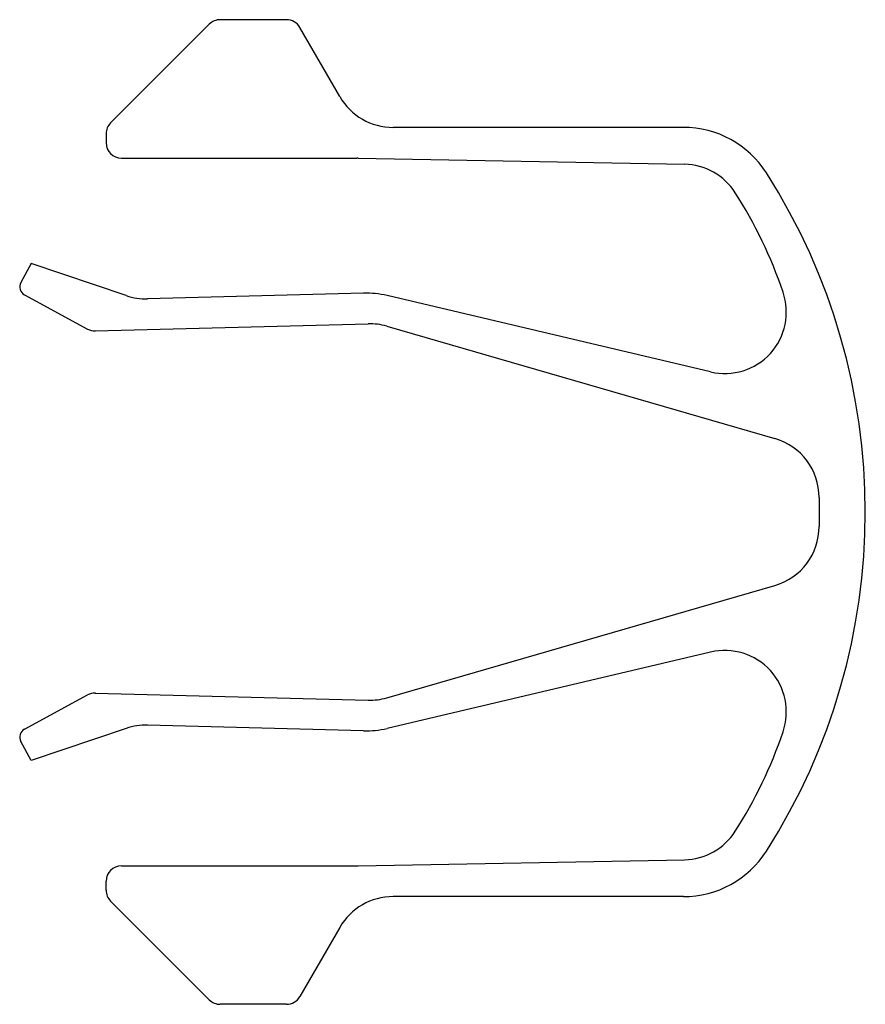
# Model space of a CAD drawing. Header units: millimetres. Extents: x -0.7 to 2.05, y -1.6 to 1.6.
import ezdxf

# ---------------------------------------------------------------- set-up
doc = ezdxf.new("R2010")
doc.units = ezdxf.units.MM

msp = doc.modelspace()

# ---------------------------------------------------------------- linework, layer by layer
at = {"color": 7, "linetype": 'Continuous', "lineweight": 25}
for p, q in [((-0.0818, 1.5854), (-0.4025, 1.2646)), ((0.1691, 1.6), (-0.0464, 1.6)), ((0.3423, 1.35), (0.2124, 1.575)), ((1.4588, 1.25), (0.5155, 1.25)), ((-0.4172, 1.2293), (-0.4172, 1.2)), ((-0.3672, 1.15), (0.3981, 1.15)), ((0.4019, 1.15), (1.4625, 1.13)), ((-0.661, 0.8079), (-0.6944, 0.7464)), ((-0.352, 0.7033), (-0.661, 0.8079)), ((-0.6823, 0.7057), (-0.4773, 0.5944)), ((0.419, 0.7112), (-0.2826, 0.6928)), ((1.5474, 0.4553), (0.4957, 0.7033)), ((-0.4522, 0.5884), (0.4341, 0.6116)), ((0.495, 0.6038), (1.7556, 0.2389)), ((1.9, 0.0468), (1.9, -0.0468)), ((0.495, -0.6038), (1.7556, -0.2389)), ((1.5474, -0.4553), (0.4957, -0.7033)), ((-0.6823, -0.7057), (-0.4773, -0.5944)), ((-0.4522, -0.5884), (0.4341, -0.6116)), ((-0.352, -0.7033), (-0.661, -0.8079)), ((0.419, -0.7112), (-0.2826, -0.6928)), ((-0.661, -0.8079), (-0.6944, -0.7464)), ((-0.3672, -1.15), (0.3981, -1.15)), ((0.4019, -1.15), (1.4625, -1.13)), ((-0.4172, -1.2293), (-0.4172, -1.2)), ((-0.0818, -1.5854), (-0.4025, -1.2646)), ((1.4588, -1.25), (0.5155, -1.25)), ((0.3423, -1.35), (0.2124, -1.575)), ((0.1691, -1.6), (-0.0464, -1.6))]:
    msp.add_line(p, q, dxfattribs=at)
for centre, radius, start, end in [((-0.0464, 1.55), 0.05, 90, 135), ((0.1691, 1.55), 0.05, 30, 90), ((0.5155, 1.45), 0.2, 210, 270), ((-0.3672, 1.2293), 0.05, 135, 180), ((1.4588, 0.93), 0.32, 32.5185, 90), ((-0.3672, 1.2), 0.05, 180, 270), ((0.3981, 0.95), 0.2, 88.9197, 90), ((1.4588, 0.93), 0.2, 32.5185, 88.9197), ((0, 0), 2.05, 327.4815, 32.5185), ((0.3626, 0.2312), 1.5, 18.7953, 32.5185), ((-0.668, 0.7321), 0.03, 151.5012, 241.5012), ((0.4269, 0.4113), 0.3, 76.7322, 91.5012), ((1.5933, 0.65), 0.2, 256.732, 18.7954), ((-0.2879, 0.8928), 0.2, 251.3039, 271.5012), ((0.4394, 0.4117), 0.2, 73.8583, 91.5013), ((-0.4535, 0.6383), 0.05, 241.5012, 271.5012), ((1.7, 0.0468), 0.2, 0, 73.8585), ((1.7, -0.0468), 0.2, 286.1415, 0), ((1.5933, -0.65), 0.2, 341.2046, 103.268), ((-0.4535, -0.6383), 0.05, 88.4988, 118.4988), ((0.4394, -0.4117), 0.2, 268.4987, 286.1417), ((-0.2879, -0.8928), 0.2, 88.4988, 108.6961), ((0.4269, -0.4113), 0.3, 268.4988, 283.2678), ((-0.668, -0.7321), 0.03, 118.4988, 208.4988), ((0.3626, -0.2312), 1.5, 327.4815, 341.2047), ((1.4588, -0.93), 0.2, 271.0803, 327.4815), ((1.4588, -0.93), 0.32, 270, 327.4815), ((-0.3672, -1.2), 0.05, 90, 180), ((0.3981, -0.95), 0.2, 270, 271.0803), ((-0.3672, -1.2293), 0.05, 180, 225), ((0.5155, -1.45), 0.2, 90, 150), ((-0.0464, -1.55), 0.05, 225, 270), ((0.1691, -1.55), 0.05, 270, 330)]:
    msp.add_arc(centre, radius, start, end, dxfattribs=at)

doc.saveas('drawing.dxf')
